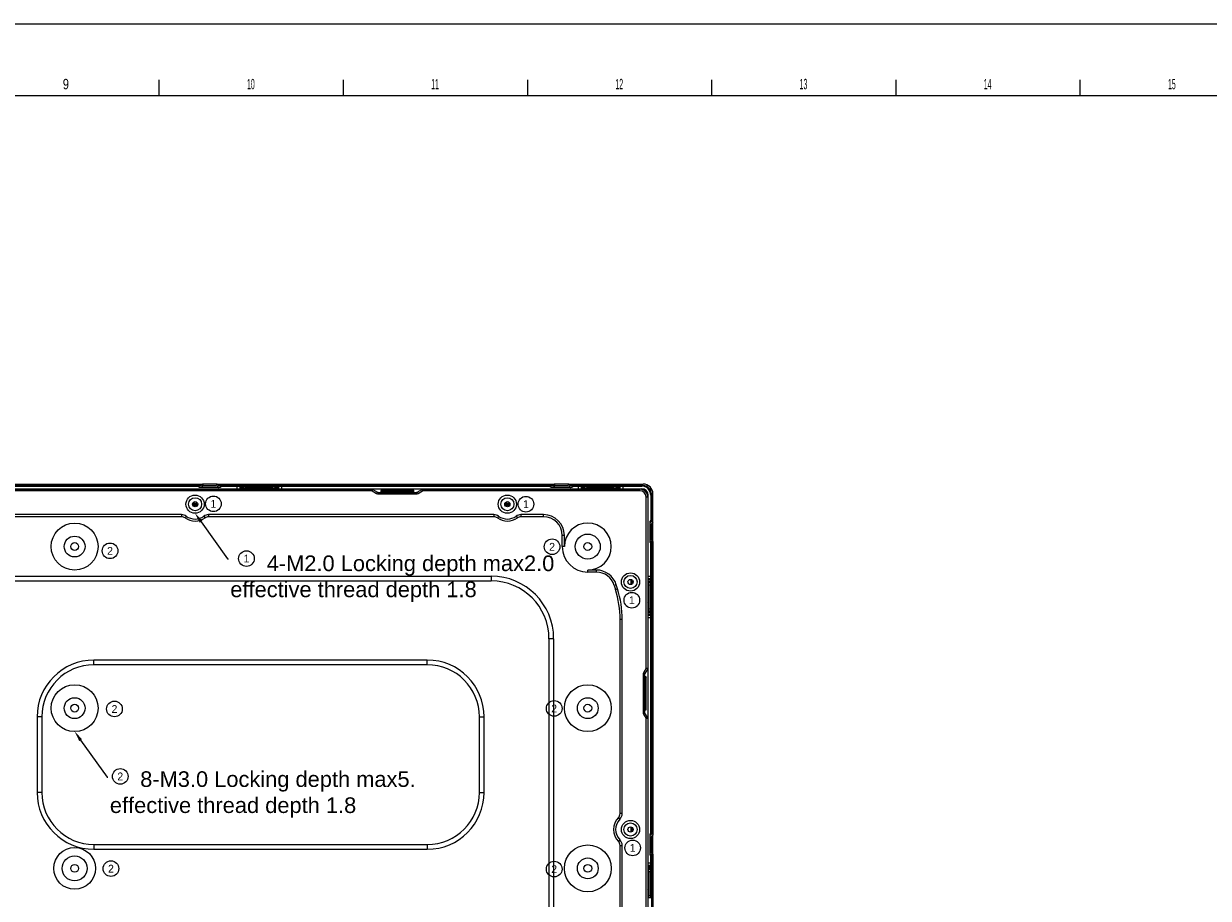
# Model space of a CAD drawing. Header units: millimetres. Extents: x 0 to 3401, y -1 to 1189.
# Tile 28 of 40: x 2330 to 2784, y 853 to 1189. Entities that reach past the tile are written whole.
import ezdxf
from ezdxf import colors
from ezdxf.entities.mleader import LeaderData, LeaderLine
from ezdxf.enums import TextEntityAlignment as Align
from ezdxf.math import Vec2, Vec3

# ---------------------------------------------------------------- set-up
doc = ezdxf.new("R2010")
doc.units = ezdxf.units.MM
doc.header["$LTSCALE"] = 65.395
doc.layers.get('0').update_dxf_attribs({"linetype": 'CONTINUOUS'})
doc.layers.add('from', color=7, linetype='CONTINUOUS', lineweight=13)
doc.styles.add('ROMANC', font='txt')
doc.styles.get("Standard").update_dxf_attribs({"font": 'txt', "width": 0.8})
doc.styles.add('TEXTSTYLE_2', font='txt', dxfattribs={"width": 0.4})
doc.styles.add('TXT', font='txt')

msp = doc.modelspace()

# ---------------------------------------------------------------- linework, layer by layer
at = {"color": 7, "linetype": 'Continuous'}
for p, q in [((1719.317, 1188.526), (3400.817, 1188.526)), ((2381.709, 1160.997), (2381.709, 1166.996)), ((2452.42, 1160.997), (2452.42, 1166.996)), ((2523.13, 1160.997), (2523.13, 1166.996)), ((2593.841, 1160.997), (2593.841, 1166.996)), ((2664.552, 1160.997), (2664.552, 1166.996)), ((2735.262, 1160.997), (2735.262, 1166.996)), ((2207.773, 1009.884), (2463.441, 1009.884)), ((2279.107, 1011.884), (2398.107, 1011.884)), ((2279.356, 1011.284), (2397.859, 1011.284)), ((2312.607, 1011.084), (2396.607, 1011.084)), ((2312.607, 1010.084), (2412.607, 1010.084)), ((2396.607, 1011.084), (2397.107, 1010.684)), ((2397.107, 1010.684), (2405.107, 1010.684)), ((2397.859, 1011.284), (2398.459, 1010.684)), ((2398.107, 1011.884), (2398.707, 1011.284)), ((2403.875, 1011.884), (2398.339, 1011.884)), ((2398.707, 1011.284), (2403.507, 1011.284)), ((2404.107, 1011.884), (2403.507, 1011.284)), ((2404.356, 1011.284), (2403.756, 1010.684)), ((2404.107, 1011.884), (2533.107, 1011.884)), ((2404.356, 1011.284), (2532.859, 1011.284)), ((2405.107, 1010.684), (2405.607, 1011.084)), ((2405.607, 1011.084), (2412.607, 1011.084)), ((2411.607, 1010.084), (2411.607, 1011.084)), ((2412.607, 1011.084), (2412.607, 1010.084)), ((2412.863, 1011.084), (2413.607, 1011.084)), ((2413.107, 1011.084), (2413.107, 1010.084)), ((2413.107, 1010.084), (2413.851, 1010.084)), ((2413.607, 1010.084), (2413.607, 1011.084)), ((2414.107, 1010.084), (2414.107, 1011.084)), ((2414.107, 1011.084), (2426.107, 1011.084)), ((2426.107, 1010.084), (2414.107, 1010.084)), ((2415.107, 1011.084), (2415.107, 1010.384)), ((2425.107, 1010.384), (2415.107, 1010.384)), ((2417.107, 1009.884), (2417.274, 1010.084)), ((2418.055, 1010.084), (2417.888, 1009.884)), ((2418.607, 1009.884), (2418.607, 1010.084)), ((2421.607, 1009.884), (2421.607, 1010.084)), ((2422.326, 1009.884), (2422.16, 1010.084)), ((2422.941, 1010.084), (2423.107, 1009.884)), ((2425.107, 1010.384), (2425.107, 1011.084)), ((2426.107, 1011.084), (2426.107, 1010.084)), ((2426.363, 1011.084), (2427.107, 1011.084)), ((2426.607, 1011.084), (2426.607, 1010.084)), ((2426.607, 1010.084), (2427.351, 1010.084)), ((2427.107, 1010.084), (2427.107, 1011.084)), ((2427.607, 1010.084), (2427.607, 1011.084)), ((2427.607, 1011.084), (2531.607, 1011.084)), ((2427.607, 1010.084), (2543.607, 1010.084)), ((2428.607, 1011.084), (2428.607, 1010.084)), ((2463.441, 1009.284), (2463.441, 1009.884)), ((2463.75, 1009.799), (2463.441, 1009.284)), ((2463.75, 1009.799), (2465.465, 1008.77)), ((2480.75, 1008.77), (2482.465, 1009.799)), ((2482.773, 1009.284), (2482.465, 1009.799)), ((2482.773, 1009.884), (2566.207, 1009.884)), ((2482.773, 1009.884), (2482.773, 1009.284)), ((2531.607, 1011.084), (2532.107, 1010.684)), ((2532.107, 1010.684), (2540.107, 1010.684)), ((2532.859, 1011.284), (2533.459, 1010.684)), ((2533.107, 1011.884), (2533.707, 1011.284)), ((2538.875, 1011.884), (2533.339, 1011.884)), ((2533.707, 1011.284), (2538.507, 1011.284)), ((2539.107, 1011.884), (2538.507, 1011.284)), ((2539.356, 1011.284), (2538.756, 1010.684)), ((2539.107, 1011.884), (2567.407, 1011.884)), ((2539.356, 1011.284), (2567.407, 1011.284)), ((2540.107, 1010.684), (2540.607, 1011.084)), ((2540.607, 1011.084), (2543.607, 1011.084)), ((2542.607, 1010.084), (2542.607, 1011.084)), ((2543.607, 1011.084), (2543.607, 1010.084)), ((2543.863, 1011.084), (2544.607, 1011.084)), ((2544.107, 1011.084), (2544.107, 1010.084)), ((2544.107, 1010.084), (2544.851, 1010.084)), ((2544.607, 1010.084), (2544.607, 1011.084)), ((2545.107, 1011.084), (2557.107, 1011.084)), ((2545.107, 1010.084), (2545.107, 1011.084)), ((2557.107, 1010.084), (2545.107, 1010.084)), ((2546.107, 1011.084), (2546.107, 1010.384)), ((2556.107, 1010.384), (2546.107, 1010.384)), ((2548.107, 1009.884), (2548.274, 1010.084)), ((2549.055, 1010.084), (2548.888, 1009.884)), ((2549.607, 1009.884), (2549.607, 1010.084)), ((2552.607, 1009.884), (2552.607, 1010.084)), ((2553.326, 1009.884), (2553.16, 1010.084)), ((2553.941, 1010.084), (2554.107, 1009.884)), ((2556.107, 1010.384), (2556.107, 1011.084)), ((2557.107, 1011.084), (2557.107, 1010.084)), ((2557.363, 1011.084), (2558.107, 1011.084)), ((2557.607, 1011.084), (2557.607, 1010.084)), ((2557.607, 1010.084), (2558.351, 1010.084)), ((2558.107, 1010.084), (2558.107, 1011.084)), ((2558.607, 1011.084), (2566.907, 1011.084)), ((2558.607, 1010.084), (2558.607, 1011.084)), ((2558.607, 1010.084), (2566.907, 1010.084)), ((2559.607, 1011.084), (2559.607, 1010.084)), ((2564.207, 1011.284), (2564.207, 1011.884)), ((2566.207, 1011.884), (2566.207, 1011.284)), ((2566.207, 1009.284), (2566.207, 1009.884)), ((2463.441, 1009.284), (2207.773, 1009.284)), ((2463.441, 1009.284), (2465.158, 1008.254)), ((2465.156, 1008.255), (2465.465, 1008.77)), ((2465.773, 1008.684), (2480.441, 1008.684)), ((2465.773, 1008.684), (2465.773, 1008.084)), ((2465.773, 1008.084), (2480.443, 1008.084)), ((2479.407, 1009.334), (2466.807, 1009.334)), ((2466.807, 1009.334), (2466.807, 1008.684)), ((2466.807, 1009.334), (2467.107, 1009.034)), ((2479.107, 1009.034), (2467.107, 1009.034)), ((2467.107, 1009.034), (2467.107, 1008.684)), ((2467.107, 1008.784), (2479.107, 1008.784)), ((2479.407, 1009.334), (2479.107, 1009.034)), ((2479.107, 1008.684), (2479.107, 1009.034)), ((2479.407, 1008.684), (2479.407, 1009.334)), ((2480.441, 1008.084), (2480.441, 1008.684)), ((2480.75, 1008.77), (2481.058, 1008.255)), ((2481.058, 1008.255), (2482.773, 1009.284)), ((2566.207, 1009.284), (2482.773, 1009.284)), ((2569.207, 1006.884), (2568.607, 1006.884)), ((2568.607, 941.2), (2568.607, 1006.884)), ((2569.207, 1006.884), (2569.207, 941.2)), ((2569.407, 975.534), (2569.407, 1007.584)), ((2570.407, 1007.584), (2570.407, 998.034)), ((2570.607, 1008.084), (2570.607, 997.483)), ((2570.607, 1006.884), (2571.207, 1006.884)), ((2571.207, 997.234), (2571.207, 1008.084)), ((2394.447, 1004.2), (2396.447, 1004.2)), ((2396.447, 1003.917), (2394.447, 1003.917)), ((2394.553, 1004.534), (2396.342, 1004.534)), ((2394.573, 1003.681), (2396.321, 1003.681)), ((2396.204, 1003.534), (2394.69, 1003.534)), ((2514.337, 1004.2), (2516.337, 1004.2)), ((2516.337, 1003.917), (2514.337, 1003.917)), ((2514.443, 1004.534), (2516.232, 1004.534)), ((2514.463, 1003.681), (2516.211, 1003.681)), ((2516.094, 1003.534), (2514.58, 1003.534)), ((2571.207, 1004.884), (2570.607, 1004.884)), ((2390.295, 1000.134), (2279.77, 1000.134)), ((2390.295, 999.334), (2279.77, 999.334)), ((2390.295, 1000.134), (2390.295, 999.334)), ((2392.071, 999.551), (2391.598, 998.907)), ((2398.823, 999.551), (2399.297, 998.907)), ((2400.6, 1000.134), (2400.6, 999.334)), ((2510.185, 1000.134), (2400.6, 1000.134)), ((2510.185, 999.334), (2400.6, 999.334)), ((2510.185, 1000.134), (2510.185, 999.334)), ((2511.961, 999.551), (2511.488, 998.907)), ((2518.713, 999.551), (2519.187, 998.907)), ((2529.207, 1000.134), (2520.49, 1000.134)), ((2520.49, 1000.134), (2520.49, 999.334)), ((2529.207, 999.334), (2520.49, 999.334)), ((2529.207, 999.334), (2529.207, 1000.134)), ((2570.407, 998.034), (2570.007, 997.534)), ((2570.007, 997.534), (2570.007, 989.534)), ((2570.607, 997.483), (2570.007, 996.883)), ((2571.207, 997.234), (2570.607, 996.634)), ((2570.607, 990.434), (2570.607, 996.634)), ((2571.207, 990.119), (2571.207, 996.946)), ((2537.207, 992.134), (2536.407, 992.134)), ((2536.407, 987.884), (2536.407, 992.134)), ((2537.207, 987.884), (2537.207, 992.134)), ((2537.207, 987.884), (2536.407, 987.884)), ((2570.607, 989.586), (2570.007, 990.186)), ((2570.007, 989.534), (2570.407, 989.034)), ((2570.407, 975.534), (2570.407, 989.034)), ((2571.207, 989.834), (2570.607, 990.434)), ((2570.607, 989.586), (2570.607, 877.483)), ((2571.207, 989.834), (2571.207, 877.234)), ((2549.499, 978.884), (2546.207, 978.884)), ((2546.207, 978.084), (2546.207, 978.884)), ((2549.499, 978.084), (2546.207, 978.084)), ((2549.499, 978.084), (2549.499, 978.884)), ((1927.107, 976.534), (2509.107, 976.534)), ((1927.107, 974.734), (2509.107, 974.734)), ((2509.107, 976.534), (2509.107, 974.734)), ((2557.145, 973.237), (2556.38, 973.001)), ((2557.638, 971.633), (2557.145, 973.237)), ((2562.807, 973.358), (2562.807, 975.251)), ((2562.954, 975.211), (2562.954, 973.396)), ((2563.19, 973.522), (2563.19, 975.088)), ((2563.473, 974.801), (2563.473, 973.81)), ((2569.407, 976.534), (2570.407, 976.534)), ((2570.407, 975.534), (2569.407, 975.534)), ((2570.407, 975.034), (2569.407, 975.034)), ((2569.407, 974.29), (2569.407, 975.034)), ((2569.407, 974.534), (2570.407, 974.534)), ((2569.407, 974.034), (2570.407, 974.034)), ((2569.407, 963.034), (2569.407, 974.034)), ((2570.407, 974.534), (2570.407, 975.278)), ((2570.407, 963.034), (2570.407, 974.034)), ((2556.38, 973.001), (2556.874, 971.398)), ((2556.874, 971.398), (2557.638, 971.633)), ((2569.207, 971.534), (2569.407, 971.367)), ((2569.407, 970.586), (2569.207, 970.753)), ((2569.207, 970.034), (2569.407, 970.034)), ((2570.407, 973.034), (2569.707, 973.034)), ((2569.707, 964.034), (2569.707, 973.034)), ((2569.207, 967.034), (2569.407, 967.034)), ((2569.207, 966.315), (2569.407, 966.482)), ((2569.407, 965.701), (2569.207, 965.534)), ((2559.407, 959.869), (2558.607, 959.869)), ((2558.607, 885.407), (2558.607, 959.869)), ((2559.407, 885.407), (2559.407, 959.869)), ((2570.407, 963.034), (2569.407, 963.034)), ((2570.407, 962.534), (2569.407, 962.534)), ((2569.407, 961.79), (2569.407, 962.534)), ((2569.407, 962.034), (2570.407, 962.034)), ((2569.407, 961.534), (2570.407, 961.534)), ((2569.407, 865.534), (2569.407, 961.534)), ((2570.407, 960.534), (2569.407, 960.534)), ((2569.707, 964.034), (2570.407, 964.034)), ((2570.407, 962.034), (2570.407, 962.778)), ((2570.407, 878.034), (2570.407, 961.534)), ((2533.107, 952.534), (2531.307, 952.534)), ((2531.307, 952.534), (2531.307, 763.534)), ((2533.107, 952.534), (2533.107, 763.534)), ((2484.607, 944.334), (2356.607, 944.334)), ((2356.607, 942.534), (2356.607, 944.334)), ((2484.607, 942.534), (2356.607, 942.534)), ((2484.607, 942.534), (2484.607, 944.334)), ((2568.007, 938.868), (2567.407, 938.868)), ((2567.407, 938.868), (2567.407, 924.198)), ((2568.607, 941.2), (2567.577, 939.483)), ((2567.578, 939.485), (2568.093, 939.177)), ((2568.007, 938.868), (2568.007, 924.2)), ((2568.607, 937.834), (2568.007, 937.834)), ((2568.307, 937.534), (2568.007, 937.534)), ((2569.122, 940.892), (2568.093, 939.177)), ((2568.107, 937.534), (2568.107, 925.534)), ((2568.607, 937.834), (2568.307, 937.534)), ((2568.307, 925.534), (2568.307, 937.534)), ((2568.607, 941.2), (2569.207, 941.2)), ((2569.122, 940.892), (2568.607, 941.2)), ((2568.607, 925.234), (2568.607, 937.834)), ((2567.407, 924.2), (2568.007, 924.2)), ((2568.093, 923.892), (2567.578, 923.583)), ((2567.578, 923.583), (2568.607, 921.868)), ((2568.007, 925.534), (2568.307, 925.534)), ((2568.007, 925.234), (2568.607, 925.234)), ((2568.093, 923.892), (2569.122, 922.177)), ((2568.607, 925.234), (2568.307, 925.534)), ((2334.807, 922.534), (2334.807, 893.534)), ((2336.607, 922.534), (2334.807, 922.534)), ((2336.607, 922.534), (2336.607, 893.534)), ((2504.607, 922.534), (2506.407, 922.534)), ((2504.607, 893.534), (2504.607, 922.534)), ((2506.407, 893.534), (2506.407, 922.534)), ((2568.607, 921.868), (2569.122, 922.177)), ((2569.207, 921.868), (2568.607, 921.868)), ((2568.607, 726.2), (2568.607, 921.868)), ((2569.207, 921.868), (2569.207, 726.2)), ((2336.607, 893.534), (2334.807, 893.534)), ((2504.607, 893.534), (2506.407, 893.534)), ((2558.545, 883.303), (2557.975, 883.864)), ((2559.407, 885.407), (2558.607, 885.407)), ((2562.807, 878.358), (2562.807, 880.251)), ((2562.954, 880.211), (2562.954, 878.396)), ((2563.19, 878.522), (2563.19, 880.088)), ((2563.473, 879.801), (2563.473, 878.81)), ((2570.407, 878.034), (2570.007, 877.534)), ((2356.607, 873.534), (2484.607, 873.534)), ((2356.607, 873.534), (2356.607, 871.734)), ((2484.607, 873.534), (2484.607, 871.734)), ((2558.545, 875.305), (2557.975, 874.744)), ((2558.607, 873.201), (2559.407, 873.201)), ((2558.607, 790.407), (2558.607, 873.201)), ((2559.407, 790.407), (2559.407, 873.201)), ((2570.007, 877.534), (2570.007, 869.534)), ((2570.607, 877.483), (2570.007, 876.883)), ((2571.207, 877.234), (2570.607, 876.634)), ((2570.607, 870.434), (2570.607, 876.634)), ((2571.207, 870.119), (2571.207, 876.946)), ((2356.607, 871.734), (2484.607, 871.734)), ((2570.607, 869.586), (2570.007, 870.186)), ((2570.007, 869.534), (2570.407, 869.034)), ((2570.407, 865.534), (2570.407, 869.034)), ((2571.207, 869.834), (2570.607, 870.434)), ((2570.607, 869.586), (2570.607, 743.483)), ((2571.207, 869.834), (2571.207, 743.234)), ((2569.407, 866.534), (2570.407, 866.534)), ((2570.407, 865.534), (2569.407, 865.534)), ((2570.407, 865.034), (2569.407, 865.034)), ((2569.407, 864.29), (2569.407, 865.034)), ((2569.407, 864.534), (2570.407, 864.534)), ((2570.407, 864.534), (2570.407, 865.278)), ((2569.207, 861.534), (2569.407, 861.367)), ((2569.407, 860.586), (2569.207, 860.753)), ((2569.207, 860.034), (2569.407, 860.034)), ((2569.407, 864.034), (2570.407, 864.034)), ((2569.407, 853.034), (2569.407, 864.034)), ((2570.407, 863.034), (2569.707, 863.034)), ((2569.707, 854.034), (2569.707, 863.034)), ((2570.407, 853.034), (2570.407, 864.034)), ((2569.207, 857.034), (2569.407, 857.034)), ((2569.207, 856.315), (2569.407, 856.482)), ((2569.407, 855.701), (2569.207, 855.534)), ((2570.407, 853.034), (2569.407, 853.034)), ((2569.707, 854.034), (2570.407, 854.034))]:
    msp.add_line(p, q, dxfattribs=at)
at = {"color": 6, "linetype": 'Continuous'}
msp.add_line((1745.313, 1160.997), (3371.658, 1160.997), dxfattribs=at)
at = {"color": 7, "linetype": 'Continuous'}
for centre, radius in [((2395.447, 1004.144), 3.5), ((2395.447, 1004.144), 2.5), ((2395.447, 1004.144), 1), ((2515.337, 1004.144), 3.5), ((2515.337, 1004.144), 2.5), ((2515.337, 1004.144), 1), ((2349.207, 987.884), 9), ((2349.207, 987.884), 4), ((2546.207, 987.884), 4.8), ((2349.207, 987.884), 1.5), ((2546.207, 987.884), 1.5), ((2562.607, 974.304), 3.5), ((2562.607, 974.304), 2.5), ((2562.607, 974.304), 1), ((2349.207, 925.884), 9), ((2546.207, 925.884), 9), ((2349.207, 925.884), 4), ((2546.207, 925.884), 4), ((2349.207, 925.884), 1.5), ((2546.207, 925.884), 1.5), ((2562.607, 879.304), 3.5), ((2562.607, 879.304), 2.5), ((2562.607, 879.304), 1), ((2546.207, 864.384), 9), ((2349.207, 864.384), 8), ((2349.207, 864.384), 4.8), ((2349.207, 864.384), 1.5), ((2546.207, 864.384), 4), ((2546.207, 864.384), 1.5)]:
    msp.add_circle(centre, radius, dxfattribs=at)
for centre, radius, start, end in [((2404.307, 1009.784), 0.3, 20.31175, 58.2482), ((2415.907, 1009.784), 0.3, 90, 148.2482), ((2424.307, 1009.784), 0.3, 20.31175, 90), ((2463.441, 1009.284), 0.6, 59.03624, 90), ((2482.773, 1009.284), 0.6, 90, 120.96376), ((2539.307, 1009.784), 0.3, 20.31175, 58.2482), ((2546.907, 1009.784), 0.3, 90, 148.2482), ((2555.307, 1009.784), 0.3, 20.31175, 90), ((2566.207, 1006.884), 3, 0, 90), ((2566.907, 1007.584), 3.5, 0, 90), ((2566.907, 1007.584), 2.5, 0, 90), ((2567.407, 1008.084), 3.8, 0, 90), ((2567.407, 1008.084), 3.2, 0, 90), ((2465.773, 1009.284), 1.2, 239.1347, 270), ((2465.773, 1009.284), 0.6, 239.03624, 270), ((2480.441, 1009.284), 0.6, 270, 300.96376), ((2480.441, 1009.284), 1.2, 270.09846, 300.96376), ((2566.207, 1006.884), 2.4, 0, 90), ((2390.295, 997.134), 3, 53.68247, 89.99999), ((2390.295, 997.134), 2.2, 53.68247, 89.99999), ((2395.447, 1004.144), 6.5, 233.68247, 306.31753), ((2395.447, 1004.144), 5.7, 233.68247, 306.31753), ((2400.6, 997.134), 3, 90.00001, 126.31753), ((2400.6, 997.134), 2.2, 90.00001, 126.31753), ((2510.185, 997.134), 3, 53.68247, 89.99999), ((2510.185, 997.134), 2.2, 53.68247, 89.99999), ((2515.337, 1004.144), 6.5, 233.68247, 306.31753), ((2515.337, 1004.144), 5.7, 233.68247, 306.31753), ((2520.49, 997.134), 3, 90.00001, 126.31753), ((2520.49, 997.134), 2.2, 90.00001, 126.31753), ((2529.207, 992.134), 8, 0, 90), ((2529.207, 992.134), 7.2, 0, 90), ((2546.207, 987.884), 9, 270, 180), ((2546.207, 987.884), 9.8, 180, 270), ((2569.107, 990.334), 0.3, 290.31175, 328.2482), ((2549.499, 970.884), 8, 17.10273, 90), ((2549.499, 970.884), 7.2, 17.10273, 90), ((2509.107, 952.534), 24, 0, 90), ((2509.107, 952.534), 22.2, 360, 90), ((2519.407, 959.869), 39.2, 0, 17.10273), ((2519.407, 959.869), 40, 0, 17.10273), ((2569.107, 972.734), 0.3, 0, 58.2482), ((2569.107, 964.334), 0.3, 290.31175, 0), ((2356.607, 922.534), 21.8, 90, 180), ((2356.607, 922.534), 20, 90, 180), ((2484.607, 922.534), 21.8, 0, 90), ((2484.607, 922.534), 20, 360, 90), ((2568.607, 938.868), 1.2, 149.1347, 180), ((2568.607, 938.868), 0.6, 149.03624, 180), ((2568.607, 941.2), 0.6, 329.03624, 0), ((2568.607, 924.2), 1.2, 180.09846, 210.96376), ((2568.607, 924.2), 0.6, 180, 210.96376), ((2568.607, 921.868), 0.6, 0, 30.96376), ((2356.607, 893.534), 21.8, 180, 270), ((2356.607, 893.534), 20, 180, 270), ((2484.607, 893.534), 21.8, 270, 0), ((2484.607, 893.534), 20, 270, 360), ((2562.607, 879.304), 6.5, 135.45042, 224.54958), ((2562.607, 879.304), 5.7, 135.45042, 224.54958), ((2556.407, 885.407), 2.2, 315.45042, 359.99999), ((2556.407, 885.407), 3, 315.45042, 359.99999), ((2556.407, 873.201), 2.2, 0.00001, 44.54958), ((2556.407, 873.201), 3, 0.00001, 44.54958), ((2569.107, 870.334), 0.3, 290.31175, 328.2482), ((2569.107, 862.734), 0.3, 0, 58.2482), ((2569.107, 854.334), 0.3, 290.31175, 0)]:
    msp.add_arc(centre, radius, start, end, dxfattribs=at)
for centre, major_axis, start_param, end_param in [((2415.107, 1010.084), (1, 0), 1.5707963, 3.1415927), ((2425.107, 1010.084), (1, 0), 6.2831853, 7.8539816), ((2546.107, 1010.084), (1, 0), 1.5707963, 3.1415927), ((2556.107, 1010.084), (1, 0), 6.2831853, 7.8539816), ((2569.407, 973.034), (0, 1), -1.5707963, 0), ((2569.407, 964.034), (0, 1), 3.1415927, 4.712389), ((2569.407, 863.034), (0, 1), -1.5707963, 0), ((2569.407, 854.034), (0, 1), 3.1415927, 4.712389)]:
    msp.add_ellipse(centre, major_axis=major_axis, ratio=0.3, start_param=start_param, end_param=end_param, dxfattribs=at)
at = {"layer": 'from', "color": 4}
for centre in [(2402.491, 1004.278), (2522.468, 1004.144), (2362.801, 986.243), (2532.507, 987.809), (2415.179, 983.268), (2563.121, 967.302), (2364.506, 925.557), (2533.307, 925.755), (2366.736, 899.689), (2563.435, 872.245), (2363.158, 864.288), (2533.307, 864.103)]:
    msp.add_circle(centre, 3, dxfattribs=at)

# ---------------------------------------------------------------- texts
at = {"color": 7, "linetype": 'Continuous', "insert": (2344.671, 1167.361), "char_height": 3.999, "width": 4.71357, "attachment_point": 1, "line_spacing_factor": 0.9}
msp.add_mtext('9', dxfattribs=at)
at = {"color": 7, "linetype": 'Continuous', "char_height": 3.9994, "attachment_point": 1, "line_spacing_factor": 0.9, "style": 'TEXTSTYLE_2'}
for s, insert, width in [('10', (2415.382, 1167.361), 8.14163), ('11', (2486.093, 1167.361), 6.85611), ('12', (2556.803, 1167.361), 8.14163), ('13', (2627.514, 1167.361), 7.71312), ('14', (2698.225, 1167.361), 8.14163), ('15', (2768.935, 1167.361), 7.71312)]:
    msp.add_mtext(s, dxfattribs=dict(at, insert=insert, width=width))
at = {"color": 0, "lineweight": 0, "char_height": 6, "attachment_point": 1, "style": 'ROMANC'}
for s, insert, width in [('{\\fArial|b0|i0|c0|p34;      4-M2.0 Locking depth max2.0 effective thread depth 1.8}', (2408.974, 984.465), 128.04925), ('{\\fArial|b0|i0|c0|p34;     8-M3.0 Locking depth max5.\\Peffective thread depth 1.8}', (2362.734, 901.642), 118.07869)]:
    msp.add_mtext(s, dxfattribs=dict(at, insert=insert, width=width))
at = {"layer": 'from', "color": 6, "style": 'TXT'}
for s, p in [('1', (2402.491, 1004.278)), ('1', (2522.468, 1004.144)), ('2', (2362.801, 986.243)), ('2', (2532.507, 987.809)), ('1', (2415.179, 983.268)), ('1', (2563.121, 967.302)), ('2', (2364.506, 925.557)), ('2', (2533.307, 925.755)), ('2', (2366.736, 899.689)), ('1', (2563.435, 872.245)), ('2', (2363.158, 864.288)), ('2', (2533.307, 864.103))]:
    msp.add_text(s, height=3, dxfattribs=at).set_placement(p, align=Align.MIDDLE)

# ---------------------------------------------------------------- leaders
at = {"color": 0, "lineweight": 0}
ml = msp.add_multileader_mtext('Standard', dxfattribs=at)
ml.set_content('')
ml.set_leader_properties()
ml.build(insert=Vec2(0, 0))
ml.multileader.update_dxf_attribs({"text_right_attachment_type": 6, "dogleg_length": 0.36})
ctx = ml.context
ctx.base_point, ctx.plane_origin = Vec3(2408.26, 983.128), Vec3(2395.447, 1000.644)
ctx.right_attachment = 6
notes = []
notes.append((ctx, [(0, (1, 1, 0), (2407.9, 983.128), (1, 0), 0.36, [(0, [(2395.447, 1000.644)], 0, [])])]))
ctx.mtext.insert, ctx.mtext.flow_direction = Vec3(2410.26, 985.128), 5
ml = msp.add_multileader_mtext('Standard', dxfattribs=at)
ml.set_content('')
ml.set_leader_properties()
ml.build(insert=Vec2(0, 0))
ml.multileader.update_dxf_attribs({"text_right_attachment_type": 6, "dogleg_length": 0.36})
ctx = ml.context
ctx.base_point, ctx.plane_origin = Vec3(2362.02, 899.368), Vec3(2349.207, 916.884)
ctx.right_attachment = 6
notes.append((ctx, [(0, (1, 1, 0), (2361.66, 899.368), (1, 0), 0.36, [(0, [(2349.207, 916.884)], 0, [])])]))
ctx.mtext.insert, ctx.mtext.flow_direction = Vec3(2364.02, 901.368), 5
for ctx, leaders in notes:
    for number, flags, end, landing, length, lines in leaders:
        leader = LeaderData()
        leader.index, (leader.has_last_leader_line, leader.has_dogleg_vector, leader.attachment_direction) = number, flags
        leader.last_leader_point, leader.dogleg_vector, leader.dogleg_length = Vec3(end), Vec3(landing), length
        for number, points, colour, breaks in lines:
            line = LeaderLine()
            line.index, line.vertices, line.color, line.breaks = number, Vec3.list(points), colors.encode_raw_color(colour), breaks
            leader.lines.append(line)
        ctx.leaders.append(leader)

doc.saveas('drawing.dxf')
